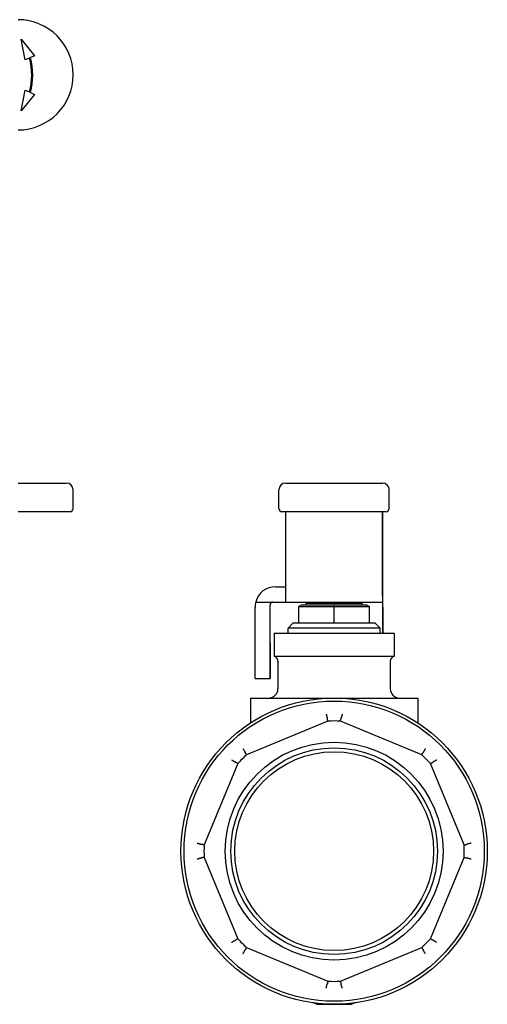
# Model space of a CAD drawing. Header units: millimetres. Extents: x 219 to 468, y 60 to 384.
# Tile 12 of 12: x 377 to 468, y 172 to 365. Entities that reach past the tile are written whole.
import ezdxf

# ---------------------------------------------------------------- set-up
doc = ezdxf.new("R2010")
doc.units = ezdxf.units.MM
doc.layers.add('DETAIL', color=2, linetype='Continuous')

msp = doc.modelspace()

# ---------------------------------------------------------------- linework, layer by layer
at = {"layer": 'DETAIL'}
for p, q in [((376.86, 360.69), (379.45, 357.48)), ((377.63, 356.64), (376.86, 360.69)), ((378.45, 357.02), (377.63, 356.64)), ((379.45, 357.48), (378.63, 357.11)), ((376.86, 346.69), (377.63, 350.74)), ((379.45, 349.9), (376.86, 346.69)), ((377.63, 350.74), (378.45, 350.37)), ((378.63, 350.28), (379.45, 349.9)), ((376.22, 273.76), (385.72, 273.76)), ((387.02, 268.76), (387.02, 272.46)), ((427.32, 268.76), (427.32, 272.46)), ((428.62, 273.76), (447.62, 273.76)), ((447.63, 273.76), (447.62, 273.76)), ((448.93, 268.76), (448.93, 272.46)), ((386.42, 268.16), (376.22, 268.16)), ((448.32, 268.16), (427.92, 268.16)), ((428.64, 268.16), (428.64, 251.63)), ((447.64, 251.63), (447.64, 268.16)), ((447.64, 268.16), (447.64, 253.61)), ((448.32, 268.16), (448.33, 268.16)), ((426.64, 253.46), (428.64, 253.46)), ((447.64, 253.46), (447.65, 253.46)), ((422.64, 235.46), (422.64, 249.46)), ((422.77, 250.46), (428.64, 250.46)), ((425.64, 242.46), (425.64, 249.96)), ((425.64, 235.46), (425.64, 249.96)), ((426.1, 250.46), (426.1, 250.46)), ((428.64, 250.48), (428.64, 250.46)), ((428.64, 250.46), (428.64, 250.46)), ((428.64, 250.46), (447.64, 250.46)), ((431.71, 249.86), (431.21, 249.57)), ((431.21, 249.57), (438.14, 249.57)), ((431.21, 246.36), (431.21, 249.57)), ((438.14, 249.86), (431.71, 249.86)), ((432.94, 250.46), (432.64, 250.16)), ((443.64, 250.16), (432.64, 250.16)), ((432.64, 249.86), (432.64, 250.16)), ((444.57, 249.86), (438.14, 249.86)), ((438.14, 249.86), (438.14, 249.57)), ((438.14, 249.57), (445.07, 249.57)), ((438.14, 246.36), (438.14, 249.57)), ((443.34, 250.46), (443.64, 250.16)), ((443.64, 249.86), (443.64, 250.16)), ((444.57, 249.86), (445.07, 249.57)), ((445.07, 246.36), (445.07, 249.57)), ((447.65, 250.46), (447.64, 250.46)), ((447.65, 244.36), (447.65, 249.96)), ((447.65, 249.46), (447.65, 244.36)), ((430.14, 246.36), (429.14, 245.36)), ((447.14, 245.36), (429.14, 245.36)), ((429.14, 244.36), (429.14, 245.36)), ((430.14, 246.36), (431.21, 246.36)), ((431.21, 246.36), (438.14, 246.36)), ((438.14, 246.36), (445.07, 246.36)), ((445.07, 246.36), (446.14, 246.36)), ((446.14, 246.36), (447.14, 245.36)), ((447.14, 244.36), (447.14, 245.36)), ((426.39, 244.36), (449.89, 244.36)), ((426.39, 244.36), (426.39, 239.83)), ((449.89, 244.36), (449.89, 239.83)), ((425.64, 242.46), (425.64, 235.46)), ((426.39, 239.83), (449.89, 239.83)), ((427.14, 238.86), (427.14, 233.46)), ((449.14, 238.86), (449.14, 233.46)), ((422.64, 235.46), (425.64, 235.46)), ((425.64, 235.46), (425.64, 235.46)), ((421.74, 231.66), (454.54, 231.66)), ((421.74, 231.66), (421.74, 226.78)), ((454.54, 231.66), (454.54, 226.78)), ((436.92, 227.13), (421, 220.54)), ((455.29, 220.54), (439.37, 227.13)), ((419.27, 218.8), (412.67, 202.88)), ((463.61, 202.88), (457.02, 218.8)), ((412.67, 200.44), (419.27, 184.51)), ((457.02, 184.51), (463.61, 200.44)), ((421, 182.78), (436.92, 176.19)), ((439.37, 176.19), (455.29, 182.78)), ((434.75, 171.66), (438.14, 171.66)), ((438.14, 171.66), (441.53, 171.66))]:
    msp.add_line(p, q, dxfattribs=at)
at = {"layer": 'DETAIL', "flags": 128}
for points in [[(436.58, 228.49), (436.6, 228.43), (436.61, 228.38), (436.62, 228.33), (436.63, 228.28), (436.65, 228.22), (436.66, 228.18), (436.67, 228.13), (436.68, 228.08), (436.69, 228.04), (436.7, 227.99), (436.71, 227.95), (436.72, 227.92), (436.73, 227.88), (436.74, 227.85), (436.75, 227.82), (436.76, 227.79), (436.77, 227.76), (436.77, 227.74), (436.78, 227.72), (436.78, 227.71), (436.79, 227.69), (436.79, 227.68), (436.79, 227.68), (436.8, 227.67)], [(436.8, 227.67), (436.8, 227.67), (436.8, 227.67), (436.8, 227.67), (436.8, 227.67), (436.8, 227.67), (436.8, 227.67), (436.8, 227.67), (436.8, 227.67), (436.8, 227.67), (436.8, 227.67), (436.8, 227.67), (436.8, 227.67), (436.8, 227.67), (436.8, 227.67), (436.8, 227.67), (436.8, 227.67), (436.8, 227.67), (436.8, 227.67), (436.8, 227.67), (436.8, 227.67), (436.8, 227.67), (436.8, 227.67), (436.8, 227.67), (436.8, 227.67)], [(436.92, 227.13), (436.92, 227.15), (436.91, 227.17), (436.91, 227.18), (436.9, 227.2), (436.9, 227.22), (436.9, 227.23), (436.89, 227.25), (436.89, 227.27), (436.88, 227.29), (436.88, 227.3), (436.88, 227.32), (436.87, 227.34), (436.87, 227.36), (436.86, 227.37), (436.86, 227.39), (436.86, 227.41), (436.85, 227.43), (436.85, 227.44), (436.84, 227.46), (436.84, 227.48), (436.84, 227.5), (436.83, 227.52), (436.83, 227.53), (436.83, 227.55), (436.82, 227.57), (436.82, 227.59), (436.81, 227.6), (436.81, 227.62), (436.81, 227.64), (436.8, 227.66), (436.8, 227.67)], [(439.37, 227.13), (439.37, 227.15), (439.37, 227.17), (439.38, 227.18), (439.38, 227.2), (439.39, 227.22), (439.39, 227.23), (439.39, 227.25), (439.4, 227.27), (439.4, 227.29), (439.41, 227.3), (439.41, 227.32), (439.41, 227.34), (439.42, 227.36), (439.42, 227.37), (439.43, 227.39), (439.43, 227.41), (439.43, 227.43), (439.44, 227.44), (439.44, 227.46), (439.45, 227.48), (439.45, 227.5), (439.45, 227.52), (439.46, 227.53), (439.46, 227.55), (439.46, 227.57), (439.47, 227.59), (439.47, 227.6), (439.48, 227.62), (439.48, 227.64), (439.48, 227.66), (439.49, 227.67)], [(439.7, 228.49), (439.69, 228.43), (439.68, 228.38), (439.67, 228.33), (439.65, 228.28), (439.64, 228.22), (439.63, 228.18), (439.62, 228.13), (439.6, 228.08), (439.59, 228.04), (439.58, 227.99), (439.57, 227.95), (439.56, 227.92), (439.55, 227.88), (439.54, 227.85), (439.54, 227.82), (439.53, 227.79), (439.52, 227.76), (439.51, 227.74), (439.51, 227.72), (439.5, 227.71), (439.5, 227.69), (439.49, 227.68), (439.49, 227.68), (439.49, 227.67)], [(439.49, 227.67), (439.49, 227.67), (439.49, 227.67), (439.49, 227.67), (439.49, 227.67), (439.49, 227.67), (439.49, 227.67), (439.49, 227.67), (439.49, 227.67), (439.49, 227.67), (439.49, 227.67), (439.49, 227.67), (439.49, 227.67), (439.49, 227.67), (439.49, 227.67), (439.49, 227.67), (439.49, 227.67), (439.49, 227.67), (439.49, 227.67), (439.49, 227.67), (439.49, 227.67), (439.49, 227.67), (439.49, 227.67), (439.49, 227.67), (439.49, 227.67)], [(420.28, 221.73), (420.3, 221.69), (420.33, 221.64), (420.36, 221.59), (420.39, 221.55), (420.42, 221.5), (420.44, 221.46), (420.47, 221.42), (420.49, 221.38), (420.52, 221.34), (420.54, 221.3), (420.56, 221.26), (420.58, 221.23), (420.6, 221.2), (420.62, 221.17), (420.63, 221.14), (420.65, 221.12), (420.66, 221.09), (420.67, 221.07), (420.68, 221.05), (420.69, 221.04), (420.69, 221.03), (420.7, 221.02), (420.7, 221.01), (420.7, 221.01)], [(420.7, 221.01), (420.7, 221.01), (420.7, 221.01), (420.7, 221.01), (420.7, 221.01), (420.7, 221.01), (420.7, 221.01), (420.7, 221.01), (420.7, 221.01), (420.7, 221.01), (420.7, 221.01), (420.7, 221.01), (420.7, 221.01), (420.7, 221.01), (420.7, 221.01), (420.7, 221.01), (420.7, 221.01), (420.7, 221.01), (420.7, 221.01), (420.7, 221.01), (420.7, 221.01), (420.7, 221.01), (420.7, 221.01), (420.7, 221.01), (420.7, 221.01)], [(421, 220.54), (420.99, 220.55), (420.98, 220.57), (420.97, 220.58), (420.96, 220.6), (420.95, 220.61), (420.94, 220.63), (420.93, 220.64), (420.92, 220.66), (420.91, 220.67), (420.9, 220.69), (420.89, 220.7), (420.88, 220.72), (420.87, 220.73), (420.86, 220.75), (420.85, 220.76), (420.84, 220.78), (420.83, 220.79), (420.83, 220.81), (420.82, 220.82), (420.81, 220.84), (420.8, 220.85), (420.79, 220.87), (420.78, 220.88), (420.77, 220.9), (420.76, 220.91), (420.75, 220.93), (420.74, 220.94), (420.73, 220.96), (420.72, 220.98), (420.71, 220.99), (420.7, 221.01)], [(455.29, 220.54), (455.3, 220.55), (455.31, 220.57), (455.32, 220.58), (455.33, 220.6), (455.34, 220.61), (455.35, 220.63), (455.36, 220.64), (455.36, 220.66), (455.37, 220.67), (455.38, 220.69), (455.39, 220.7), (455.4, 220.72), (455.41, 220.73), (455.42, 220.75), (455.43, 220.76), (455.44, 220.78), (455.45, 220.79), (455.46, 220.81), (455.47, 220.82), (455.48, 220.84), (455.49, 220.85), (455.5, 220.87), (455.51, 220.88), (455.52, 220.9), (455.53, 220.91), (455.54, 220.93), (455.55, 220.94), (455.56, 220.96), (455.57, 220.98), (455.58, 220.99), (455.59, 221.01)], [(456.01, 221.73), (455.98, 221.69), (455.95, 221.64), (455.92, 221.59), (455.9, 221.55), (455.87, 221.5), (455.84, 221.46), (455.82, 221.42), (455.79, 221.38), (455.77, 221.34), (455.75, 221.3), (455.73, 221.26), (455.71, 221.23), (455.69, 221.2), (455.67, 221.17), (455.65, 221.14), (455.64, 221.12), (455.63, 221.09), (455.62, 221.07), (455.61, 221.05), (455.6, 221.04), (455.59, 221.03), (455.59, 221.02), (455.59, 221.01), (455.59, 221.01)], [(455.59, 221.01), (455.59, 221.01), (455.59, 221.01), (455.59, 221.01), (455.59, 221.01), (455.59, 221.01), (455.59, 221.01), (455.59, 221.01), (455.59, 221.01), (455.59, 221.01), (455.59, 221.01), (455.59, 221.01), (455.59, 221.01), (455.59, 221.01), (455.59, 221.01), (455.59, 221.01), (455.59, 221.01), (455.59, 221.01), (455.59, 221.01), (455.59, 221.01), (455.59, 221.01), (455.59, 221.01), (455.59, 221.01), (455.59, 221.01), (455.59, 221.01)], [(418.07, 219.53), (418.12, 219.5), (418.16, 219.47), (418.21, 219.44), (418.26, 219.41), (418.3, 219.39), (418.34, 219.36), (418.39, 219.33), (418.43, 219.31), (418.47, 219.29), (418.5, 219.26), (418.54, 219.24), (418.57, 219.22), (418.6, 219.2), (418.63, 219.19), (418.66, 219.17), (418.69, 219.16), (418.71, 219.14), (418.73, 219.13), (418.75, 219.12), (418.76, 219.12), (418.78, 219.11), (418.79, 219.11), (418.79, 219.1), (418.8, 219.1)], [(418.8, 219.1), (418.8, 219.1), (418.8, 219.1), (418.8, 219.1), (418.8, 219.1), (418.8, 219.1), (418.8, 219.1), (418.8, 219.1), (418.8, 219.1), (418.8, 219.1), (418.8, 219.1), (418.8, 219.1), (418.8, 219.1), (418.8, 219.1), (418.8, 219.1), (418.8, 219.1), (418.8, 219.1), (418.8, 219.1), (418.8, 219.1), (418.8, 219.1), (418.8, 219.1), (418.8, 219.1), (418.8, 219.1), (418.8, 219.1), (418.8, 219.1)], [(419.27, 218.8), (419.25, 218.81), (419.24, 218.82), (419.22, 218.83), (419.21, 218.84), (419.19, 218.85), (419.18, 218.86), (419.16, 218.87), (419.15, 218.88), (419.13, 218.89), (419.12, 218.9), (419.1, 218.91), (419.09, 218.92), (419.07, 218.93), (419.06, 218.94), (419.04, 218.95), (419.03, 218.96), (419.01, 218.97), (418.99, 218.98), (418.98, 218.99), (418.96, 219), (418.95, 219.01), (418.93, 219.02), (418.92, 219.03), (418.9, 219.04), (418.89, 219.04), (418.87, 219.05), (418.86, 219.06), (418.84, 219.07), (418.83, 219.08), (418.81, 219.09), (418.8, 219.1)], [(457.02, 218.8), (457.03, 218.81), (457.05, 218.82), (457.06, 218.83), (457.08, 218.84), (457.09, 218.85), (457.11, 218.86), (457.12, 218.87), (457.14, 218.88), (457.15, 218.89), (457.17, 218.9), (457.18, 218.91), (457.2, 218.92), (457.22, 218.93), (457.23, 218.94), (457.25, 218.95), (457.26, 218.96), (457.28, 218.97), (457.29, 218.98), (457.31, 218.99), (457.32, 219), (457.34, 219.01), (457.35, 219.02), (457.37, 219.03), (457.38, 219.04), (457.4, 219.04), (457.41, 219.05), (457.43, 219.06), (457.44, 219.07), (457.46, 219.08), (457.47, 219.09), (457.49, 219.1)], [(458.22, 219.53), (458.17, 219.5), (458.12, 219.47), (458.08, 219.44), (458.03, 219.41), (457.99, 219.39), (457.94, 219.36), (457.9, 219.33), (457.86, 219.31), (457.82, 219.29), (457.78, 219.26), (457.75, 219.24), (457.71, 219.22), (457.68, 219.2), (457.65, 219.19), (457.62, 219.17), (457.6, 219.16), (457.58, 219.14), (457.56, 219.13), (457.54, 219.12), (457.52, 219.12), (457.51, 219.11), (457.5, 219.11), (457.49, 219.1), (457.49, 219.1)], [(457.49, 219.1), (457.49, 219.1), (457.49, 219.1), (457.49, 219.1), (457.49, 219.1), (457.49, 219.1), (457.49, 219.1), (457.49, 219.1), (457.49, 219.1), (457.49, 219.1), (457.49, 219.1), (457.49, 219.1), (457.49, 219.1), (457.49, 219.1), (457.49, 219.1), (457.49, 219.1), (457.49, 219.1), (457.49, 219.1), (457.49, 219.1), (457.49, 219.1), (457.49, 219.1), (457.49, 219.1), (457.49, 219.1), (457.49, 219.1), (457.49, 219.1)], [(411.31, 203.22), (411.37, 203.21), (411.42, 203.19), (411.48, 203.18), (411.53, 203.17), (411.58, 203.16), (411.63, 203.14), (411.68, 203.13), (411.72, 203.12), (411.77, 203.11), (411.81, 203.1), (411.85, 203.09), (411.89, 203.08), (411.92, 203.07), (411.96, 203.06), (411.99, 203.05), (412.01, 203.04), (412.04, 203.04), (412.06, 203.03), (412.08, 203.02), (412.1, 203.02), (412.11, 203.02), (412.12, 203.01), (412.13, 203.01), (412.13, 203.01)], [(412.13, 203.01), (412.13, 203.01), (412.13, 203.01), (412.13, 203.01), (412.13, 203.01), (412.13, 203.01), (412.13, 203.01), (412.13, 203.01), (412.13, 203.01), (412.13, 203.01), (412.13, 203.01), (412.13, 203.01), (412.13, 203.01), (412.13, 203.01), (412.13, 203.01), (412.13, 203.01), (412.13, 203.01), (412.13, 203.01), (412.13, 203.01), (412.13, 203.01), (412.13, 203.01), (412.13, 203.01), (412.13, 203.01), (412.13, 203.01), (412.13, 203.01)], [(412.67, 202.88), (412.65, 202.89), (412.64, 202.89), (412.62, 202.89), (412.6, 202.9), (412.59, 202.9), (412.57, 202.91), (412.55, 202.91), (412.53, 202.91), (412.52, 202.92), (412.5, 202.92), (412.48, 202.93), (412.46, 202.93), (412.45, 202.93), (412.43, 202.94), (412.41, 202.94), (412.39, 202.95), (412.38, 202.95), (412.36, 202.95), (412.34, 202.96), (412.32, 202.96), (412.31, 202.97), (412.29, 202.97), (412.27, 202.97), (412.25, 202.98), (412.23, 202.98), (412.22, 202.99), (412.2, 202.99), (412.18, 202.99), (412.16, 203), (412.15, 203), (412.13, 203.01)], [(463.61, 202.88), (463.63, 202.89), (463.65, 202.89), (463.67, 202.89), (463.68, 202.9), (463.7, 202.9), (463.72, 202.91), (463.74, 202.91), (463.75, 202.91), (463.77, 202.92), (463.79, 202.92), (463.81, 202.93), (463.82, 202.93), (463.84, 202.93), (463.86, 202.94), (463.88, 202.94), (463.89, 202.95), (463.91, 202.95), (463.93, 202.95), (463.95, 202.96), (463.96, 202.96), (463.98, 202.97), (464, 202.97), (464.02, 202.97), (464.03, 202.98), (464.05, 202.98), (464.07, 202.99), (464.09, 202.99), (464.1, 202.99), (464.12, 203), (464.14, 203), (464.16, 203.01)], [(464.97, 203.22), (464.92, 203.21), (464.86, 203.19), (464.81, 203.18), (464.76, 203.17), (464.71, 203.16), (464.66, 203.14), (464.61, 203.13), (464.56, 203.12), (464.52, 203.11), (464.48, 203.1), (464.44, 203.09), (464.4, 203.08), (464.36, 203.07), (464.33, 203.06), (464.3, 203.05), (464.27, 203.04), (464.25, 203.04), (464.23, 203.03), (464.21, 203.02), (464.19, 203.02), (464.18, 203.02), (464.17, 203.01), (464.16, 203.01), (464.16, 203.01)], [(464.16, 203.01), (464.16, 203.01), (464.16, 203.01), (464.16, 203.01), (464.16, 203.01), (464.16, 203.01), (464.16, 203.01), (464.16, 203.01), (464.16, 203.01), (464.16, 203.01), (464.16, 203.01), (464.16, 203.01), (464.16, 203.01), (464.16, 203.01), (464.16, 203.01), (464.16, 203.01), (464.16, 203.01), (464.16, 203.01), (464.16, 203.01), (464.16, 203.01), (464.16, 203.01), (464.16, 203.01), (464.16, 203.01), (464.16, 203.01), (464.16, 203.01)], [(412.13, 200.31), (412.13, 200.31), (412.12, 200.31), (412.11, 200.3), (412.1, 200.3), (412.08, 200.29), (412.06, 200.29), (412.04, 200.28), (412.01, 200.27), (411.99, 200.27), (411.96, 200.26), (411.92, 200.25), (411.89, 200.24), (411.85, 200.23), (411.81, 200.22), (411.77, 200.21), (411.72, 200.2), (411.68, 200.19), (411.63, 200.17), (411.58, 200.16), (411.53, 200.15), (411.48, 200.14), (411.42, 200.12), (411.37, 200.11), (411.31, 200.1)], [(412.67, 200.44), (412.65, 200.43), (412.64, 200.43), (412.62, 200.42), (412.6, 200.42), (412.59, 200.42), (412.57, 200.41), (412.55, 200.41), (412.53, 200.4), (412.52, 200.4), (412.5, 200.4), (412.48, 200.39), (412.46, 200.39), (412.45, 200.39), (412.43, 200.38), (412.41, 200.38), (412.39, 200.37), (412.38, 200.37), (412.36, 200.37), (412.34, 200.36), (412.32, 200.36), (412.31, 200.35), (412.29, 200.35), (412.27, 200.35), (412.25, 200.34), (412.23, 200.34), (412.22, 200.33), (412.2, 200.33), (412.18, 200.33), (412.16, 200.32), (412.15, 200.32), (412.13, 200.31)], [(412.13, 200.31), (412.13, 200.31), (412.13, 200.31), (412.13, 200.31), (412.13, 200.31), (412.13, 200.31), (412.13, 200.31), (412.13, 200.31), (412.13, 200.31), (412.13, 200.31), (412.13, 200.31), (412.13, 200.31), (412.13, 200.31), (412.13, 200.31), (412.13, 200.31), (412.13, 200.31), (412.13, 200.31), (412.13, 200.31), (412.13, 200.31), (412.13, 200.31), (412.13, 200.31), (412.13, 200.31), (412.13, 200.31), (412.13, 200.31), (412.13, 200.31)], [(463.61, 200.44), (463.63, 200.43), (463.65, 200.43), (463.67, 200.42), (463.68, 200.42), (463.7, 200.42), (463.72, 200.41), (463.74, 200.41), (463.75, 200.4), (463.77, 200.4), (463.79, 200.4), (463.81, 200.39), (463.82, 200.39), (463.84, 200.39), (463.86, 200.38), (463.88, 200.38), (463.89, 200.37), (463.91, 200.37), (463.93, 200.37), (463.95, 200.36), (463.96, 200.36), (463.98, 200.35), (464, 200.35), (464.02, 200.35), (464.03, 200.34), (464.05, 200.34), (464.07, 200.33), (464.09, 200.33), (464.1, 200.33), (464.12, 200.32), (464.14, 200.32), (464.16, 200.31)], [(464.97, 200.1), (464.92, 200.11), (464.86, 200.12), (464.81, 200.14), (464.76, 200.15), (464.71, 200.16), (464.66, 200.17), (464.61, 200.19), (464.56, 200.2), (464.52, 200.21), (464.48, 200.22), (464.44, 200.23), (464.4, 200.24), (464.36, 200.25), (464.33, 200.26), (464.3, 200.27), (464.27, 200.27), (464.25, 200.28), (464.23, 200.29), (464.21, 200.29), (464.19, 200.3), (464.18, 200.3), (464.17, 200.31), (464.16, 200.31), (464.16, 200.31)], [(464.16, 200.31), (464.16, 200.31), (464.16, 200.31), (464.16, 200.31), (464.16, 200.31), (464.16, 200.31), (464.16, 200.31), (464.16, 200.31), (464.16, 200.31), (464.16, 200.31), (464.16, 200.31), (464.16, 200.31), (464.16, 200.31), (464.16, 200.31), (464.16, 200.31), (464.16, 200.31), (464.16, 200.31), (464.16, 200.31), (464.16, 200.31), (464.16, 200.31), (464.16, 200.31), (464.16, 200.31), (464.16, 200.31), (464.16, 200.31), (464.16, 200.31)], [(418.07, 183.79), (418.12, 183.82), (418.16, 183.85), (418.21, 183.88), (418.26, 183.91), (418.3, 183.93), (418.34, 183.96), (418.39, 183.99), (418.43, 184.01), (418.47, 184.03), (418.5, 184.06), (418.54, 184.08), (418.57, 184.1), (418.6, 184.12), (418.63, 184.13), (418.66, 184.15), (418.69, 184.16), (418.71, 184.18), (418.73, 184.19), (418.75, 184.2), (418.76, 184.2), (418.78, 184.21), (418.79, 184.21), (418.79, 184.22), (418.8, 184.22)], [(419.27, 184.51), (419.25, 184.5), (419.24, 184.5), (419.22, 184.49), (419.21, 184.48), (419.19, 184.47), (419.18, 184.46), (419.16, 184.45), (419.15, 184.44), (419.13, 184.43), (419.12, 184.42), (419.1, 184.41), (419.09, 184.4), (419.07, 184.39), (419.06, 184.38), (419.04, 184.37), (419.03, 184.36), (419.01, 184.35), (418.99, 184.34), (418.98, 184.33), (418.96, 184.32), (418.95, 184.31), (418.93, 184.3), (418.92, 184.29), (418.9, 184.28), (418.89, 184.27), (418.87, 184.26), (418.86, 184.26), (418.84, 184.25), (418.83, 184.24), (418.81, 184.23), (418.8, 184.22)], [(418.8, 184.22), (418.8, 184.22), (418.8, 184.22), (418.8, 184.22), (418.8, 184.22), (418.8, 184.22), (418.8, 184.22), (418.8, 184.22), (418.8, 184.22), (418.8, 184.22), (418.8, 184.22), (418.8, 184.22), (418.8, 184.22), (418.8, 184.22), (418.8, 184.22), (418.8, 184.22), (418.8, 184.22), (418.8, 184.22), (418.8, 184.22), (418.8, 184.22), (418.8, 184.22), (418.8, 184.22), (418.8, 184.22), (418.8, 184.22), (418.8, 184.22)], [(457.02, 184.51), (457.03, 184.5), (457.05, 184.5), (457.06, 184.49), (457.08, 184.48), (457.09, 184.47), (457.11, 184.46), (457.12, 184.45), (457.14, 184.44), (457.15, 184.43), (457.17, 184.42), (457.18, 184.41), (457.2, 184.4), (457.22, 184.39), (457.23, 184.38), (457.25, 184.37), (457.26, 184.36), (457.28, 184.35), (457.29, 184.34), (457.31, 184.33), (457.32, 184.32), (457.34, 184.31), (457.35, 184.3), (457.37, 184.29), (457.38, 184.28), (457.4, 184.27), (457.41, 184.26), (457.43, 184.26), (457.44, 184.25), (457.46, 184.24), (457.47, 184.23), (457.49, 184.22)], [(458.22, 183.79), (458.17, 183.82), (458.12, 183.85), (458.08, 183.88), (458.03, 183.91), (457.99, 183.93), (457.94, 183.96), (457.9, 183.99), (457.86, 184.01), (457.82, 184.03), (457.78, 184.06), (457.75, 184.08), (457.71, 184.1), (457.68, 184.12), (457.65, 184.13), (457.62, 184.15), (457.6, 184.16), (457.58, 184.18), (457.56, 184.19), (457.54, 184.2), (457.52, 184.2), (457.51, 184.21), (457.5, 184.21), (457.49, 184.22), (457.49, 184.22)], [(457.49, 184.22), (457.49, 184.22), (457.49, 184.22), (457.49, 184.22), (457.49, 184.22), (457.49, 184.22), (457.49, 184.22), (457.49, 184.22), (457.49, 184.22), (457.49, 184.22), (457.49, 184.22), (457.49, 184.22), (457.49, 184.22), (457.49, 184.22), (457.49, 184.22), (457.49, 184.22), (457.49, 184.22), (457.49, 184.22), (457.49, 184.22), (457.49, 184.22), (457.49, 184.22), (457.49, 184.22), (457.49, 184.22), (457.49, 184.22), (457.49, 184.22)], [(420.28, 181.59), (420.3, 181.63), (420.33, 181.68), (420.36, 181.73), (420.39, 181.77), (420.42, 181.82), (420.44, 181.86), (420.47, 181.9), (420.49, 181.94), (420.52, 181.98), (420.54, 182.02), (420.56, 182.06), (420.58, 182.09), (420.6, 182.12), (420.62, 182.15), (420.63, 182.18), (420.65, 182.2), (420.66, 182.23), (420.67, 182.25), (420.68, 182.26), (420.69, 182.28), (420.69, 182.29), (420.7, 182.3), (420.7, 182.31), (420.7, 182.31)], [(421, 182.78), (420.99, 182.77), (420.98, 182.75), (420.97, 182.74), (420.96, 182.72), (420.95, 182.71), (420.94, 182.69), (420.93, 182.68), (420.92, 182.66), (420.91, 182.65), (420.9, 182.63), (420.89, 182.62), (420.88, 182.6), (420.87, 182.59), (420.86, 182.57), (420.85, 182.56), (420.84, 182.54), (420.83, 182.53), (420.83, 182.51), (420.82, 182.5), (420.81, 182.48), (420.8, 182.47), (420.79, 182.45), (420.78, 182.44), (420.77, 182.42), (420.76, 182.41), (420.75, 182.39), (420.74, 182.37), (420.73, 182.36), (420.72, 182.34), (420.71, 182.33), (420.7, 182.31)], [(420.7, 182.31), (420.7, 182.31), (420.7, 182.31), (420.7, 182.31), (420.7, 182.31), (420.7, 182.31), (420.7, 182.31), (420.7, 182.31), (420.7, 182.31), (420.7, 182.31), (420.7, 182.31), (420.7, 182.31), (420.7, 182.31), (420.7, 182.31), (420.7, 182.31), (420.7, 182.31), (420.7, 182.31), (420.7, 182.31), (420.7, 182.31), (420.7, 182.31), (420.7, 182.31), (420.7, 182.31), (420.7, 182.31), (420.7, 182.31), (420.7, 182.31)], [(455.29, 182.78), (455.3, 182.77), (455.31, 182.75), (455.32, 182.74), (455.33, 182.72), (455.34, 182.71), (455.35, 182.69), (455.36, 182.68), (455.36, 182.66), (455.37, 182.65), (455.38, 182.63), (455.39, 182.62), (455.4, 182.6), (455.41, 182.59), (455.42, 182.57), (455.43, 182.56), (455.44, 182.54), (455.45, 182.53), (455.46, 182.51), (455.47, 182.5), (455.48, 182.48), (455.49, 182.47), (455.5, 182.45), (455.51, 182.44), (455.52, 182.42), (455.53, 182.41), (455.54, 182.39), (455.55, 182.37), (455.56, 182.36), (455.57, 182.34), (455.58, 182.33), (455.59, 182.31)], [(456.01, 181.59), (455.98, 181.63), (455.95, 181.68), (455.92, 181.73), (455.9, 181.77), (455.87, 181.82), (455.84, 181.86), (455.82, 181.9), (455.79, 181.94), (455.77, 181.98), (455.75, 182.02), (455.73, 182.06), (455.71, 182.09), (455.69, 182.12), (455.67, 182.15), (455.65, 182.18), (455.64, 182.2), (455.63, 182.23), (455.62, 182.25), (455.61, 182.26), (455.6, 182.28), (455.59, 182.29), (455.59, 182.3), (455.59, 182.31), (455.59, 182.31)], [(455.59, 182.31), (455.59, 182.31), (455.59, 182.31), (455.59, 182.31), (455.59, 182.31), (455.59, 182.31), (455.59, 182.31), (455.59, 182.31), (455.59, 182.31), (455.59, 182.31), (455.59, 182.31), (455.59, 182.31), (455.59, 182.31), (455.59, 182.31), (455.59, 182.31), (455.59, 182.31), (455.59, 182.31), (455.59, 182.31), (455.59, 182.31), (455.59, 182.31), (455.59, 182.31), (455.59, 182.31), (455.59, 182.31), (455.59, 182.31), (455.59, 182.31)], [(436.58, 174.83), (436.6, 174.89), (436.61, 174.94), (436.62, 174.99), (436.63, 175.04), (436.65, 175.09), (436.66, 175.14), (436.67, 175.19), (436.68, 175.24), (436.69, 175.28), (436.7, 175.32), (436.71, 175.37), (436.72, 175.4), (436.73, 175.44), (436.74, 175.47), (436.75, 175.5), (436.76, 175.53), (436.77, 175.56), (436.77, 175.58), (436.78, 175.6), (436.78, 175.61), (436.79, 175.63), (436.79, 175.64), (436.79, 175.64), (436.8, 175.65)], [(436.92, 176.19), (436.92, 176.17), (436.91, 176.15), (436.91, 176.14), (436.9, 176.12), (436.9, 176.1), (436.9, 176.08), (436.89, 176.07), (436.89, 176.05), (436.88, 176.03), (436.88, 176.01), (436.88, 176), (436.87, 175.98), (436.87, 175.96), (436.86, 175.94), (436.86, 175.93), (436.86, 175.91), (436.85, 175.89), (436.85, 175.87), (436.84, 175.86), (436.84, 175.84), (436.84, 175.82), (436.83, 175.8), (436.83, 175.79), (436.83, 175.77), (436.82, 175.75), (436.82, 175.73), (436.81, 175.72), (436.81, 175.7), (436.81, 175.68), (436.8, 175.66), (436.8, 175.65)], [(436.8, 175.65), (436.8, 175.65), (436.8, 175.65), (436.8, 175.65), (436.8, 175.65), (436.8, 175.65), (436.8, 175.65), (436.8, 175.65), (436.8, 175.65), (436.8, 175.65), (436.8, 175.65), (436.8, 175.65), (436.8, 175.65), (436.8, 175.65), (436.8, 175.65), (436.8, 175.65), (436.8, 175.65), (436.8, 175.65), (436.8, 175.65), (436.8, 175.65), (436.8, 175.65), (436.8, 175.65), (436.8, 175.65), (436.8, 175.65), (436.8, 175.65)], [(439.37, 176.19), (439.37, 176.17), (439.37, 176.15), (439.38, 176.14), (439.38, 176.12), (439.39, 176.1), (439.39, 176.08), (439.39, 176.07), (439.4, 176.05), (439.4, 176.03), (439.41, 176.01), (439.41, 176), (439.41, 175.98), (439.42, 175.96), (439.42, 175.94), (439.43, 175.93), (439.43, 175.91), (439.43, 175.89), (439.44, 175.87), (439.44, 175.86), (439.45, 175.84), (439.45, 175.82), (439.45, 175.8), (439.46, 175.79), (439.46, 175.77), (439.46, 175.75), (439.47, 175.73), (439.47, 175.72), (439.48, 175.7), (439.48, 175.68), (439.48, 175.66), (439.49, 175.65)], [(439.7, 174.83), (439.69, 174.89), (439.68, 174.94), (439.67, 174.99), (439.65, 175.04), (439.64, 175.09), (439.63, 175.14), (439.62, 175.19), (439.6, 175.24), (439.59, 175.28), (439.58, 175.32), (439.57, 175.37), (439.56, 175.4), (439.55, 175.44), (439.54, 175.47), (439.54, 175.5), (439.53, 175.53), (439.52, 175.56), (439.51, 175.58), (439.51, 175.6), (439.5, 175.61), (439.5, 175.63), (439.49, 175.64), (439.49, 175.64), (439.49, 175.65)], [(439.49, 175.65), (439.49, 175.65), (439.49, 175.65), (439.49, 175.65), (439.49, 175.65), (439.49, 175.65), (439.49, 175.65), (439.49, 175.65), (439.49, 175.65), (439.49, 175.65), (439.49, 175.65), (439.49, 175.65), (439.49, 175.65), (439.49, 175.65), (439.49, 175.65), (439.49, 175.65), (439.49, 175.65), (439.49, 175.65), (439.49, 175.65), (439.49, 175.65), (439.49, 175.65), (439.49, 175.65), (439.49, 175.65), (439.49, 175.65), (439.49, 175.65)], [(434.7, 171.67), (434.67, 171.69), (434.64, 171.71), (434.61, 171.73), (434.58, 171.74), (434.55, 171.76), (434.52, 171.78), (434.49, 171.79), (434.46, 171.8), (434.42, 171.82), (434.39, 171.83), (434.36, 171.84), (434.33, 171.86), (434.29, 171.87), (434.26, 171.88), (434.23, 171.89), (434.2, 171.9), (434.16, 171.91), (434.13, 171.92), (434.09, 171.93), (434.06, 171.93), (434.03, 171.94), (433.99, 171.95), (433.96, 171.95), (433.92, 171.96)], [(434.75, 171.66), (434.75, 171.66), (434.75, 171.66), (434.75, 171.66), (434.74, 171.66), (434.74, 171.66), (434.74, 171.66), (434.74, 171.66), (434.74, 171.66), (434.73, 171.66), (434.73, 171.66), (434.73, 171.66), (434.73, 171.66), (434.72, 171.66), (434.72, 171.66), (434.72, 171.67), (434.72, 171.67), (434.72, 171.67), (434.71, 171.67), (434.71, 171.67), (434.71, 171.67), (434.71, 171.67), (434.71, 171.67), (434.7, 171.67), (434.7, 171.67)], [(441.58, 171.67), (441.58, 171.67), (441.58, 171.67), (441.58, 171.67), (441.58, 171.67), (441.57, 171.67), (441.57, 171.67), (441.57, 171.67), (441.57, 171.67), (441.57, 171.67), (441.56, 171.66), (441.56, 171.66), (441.56, 171.66), (441.56, 171.66), (441.55, 171.66), (441.55, 171.66), (441.55, 171.66), (441.55, 171.66), (441.55, 171.66), (441.54, 171.66), (441.54, 171.66), (441.54, 171.66), (441.54, 171.66), (441.53, 171.66), (441.53, 171.66)], [(442.36, 171.96), (442.33, 171.95), (442.29, 171.95), (442.26, 171.94), (442.22, 171.93), (442.19, 171.93), (442.16, 171.92), (442.12, 171.91), (442.09, 171.9), (442.06, 171.89), (442.02, 171.88), (441.99, 171.87), (441.96, 171.86), (441.93, 171.84), (441.89, 171.83), (441.86, 171.82), (441.83, 171.8), (441.8, 171.79), (441.77, 171.78), (441.74, 171.76), (441.71, 171.74), (441.67, 171.73), (441.64, 171.71), (441.61, 171.69), (441.58, 171.67)]]:
    msp.add_lwpolyline(points, dxfattribs=at)
at = {"layer": 'DETAIL'}
for radius in [30, 29.41, 21.35, 20.24, 19.48]:
    msp.add_circle((438.14, 201.66), radius, dxfattribs=at)
for centre, radius, start, end in [((376.22, 353.73), 10.8, 269.9868, 89.9868), ((366.5, 353.7), 12.4, 344.4197, 15.5543), ((366.5, 353.7), 12.6, 344.2712, 15.7022), ((385.72, 272.46), 1.3, 0, 90), ((428.62, 272.46), 1.3, 90, 180), ((447.63, 272.46), 1.3, 0, 90), ((386.42, 268.76), 0.6, 270, 0), ((427.92, 268.76), 0.6, 180, 270), ((448.33, 268.76), 0.6, 270, 0), ((426.14, 238.86), 1, 0, 75.5225), ((450.14, 238.86), 1, 104.4775, 180), ((425.34, 233.46), 1.8, 270, 0), ((450.94, 233.46), 1.8, 180, 270), ((438.14, 201.66), 25.5, 87.2499, 92.7501), ((438.14, 201.66), 25.5, 132.2499, 137.7501), ((438.14, 201.66), 25.5, 42.2499, 47.7501), ((438.14, 201.66), 25.5, 177.2499, 182.7501), ((438.14, 201.66), 25.5, 357.2499, 2.7501), ((438.14, 201.66), 25.5, 222.2499, 227.7501), ((438.14, 201.66), 25.5, 312.2499, 317.7501), ((438.14, 201.66), 25.5, 267.2499, 272.7501)]:
    msp.add_arc(centre, radius, start, end, dxfattribs=at)
for centre, major_axis, ratio, start_param, end_param in [((426.64, 249.46), (0, 4), 0.999934, 0, 1.318116), ((447.64, 253.96), (0, -0.5), 0.00023, 5.497787, 6.283185), ((447.65, 249.46), (0, 4), 0.00023, 4.712389, 6.283185), ((428.64, 254.46), (0, -4), 0.00023, 5.497787, 6.17509), ((447.64, 254.46), (0, -4), 0.00023, 5.497787, 6.283185), ((426.64, 249.46), (2.83, -2.83), 0.999909, 3.674478, 3.927158), ((426.14, 249.96), (0.354, 0.354), 0.999867, 0.785266, 2.356062), ((426.14, 249.96), (-0.354, 0.354), 0.999909, 5.497955, 7.068751), ((426.14, 249.96), (-0.354, 0.354), 0.999787, 5.497902, 5.497938), ((428.64, 254.46), (0, -4), 0.00023, 6.17509, 6.283185), ((447.65, 249.96), (0, 0.5), 0.00023, 4.712389, 6.283184)]:
    msp.add_ellipse(centre, major_axis=major_axis, ratio=ratio, start_param=start_param, end_param=end_param, dxfattribs=at)

doc.saveas('drawing.dxf')
